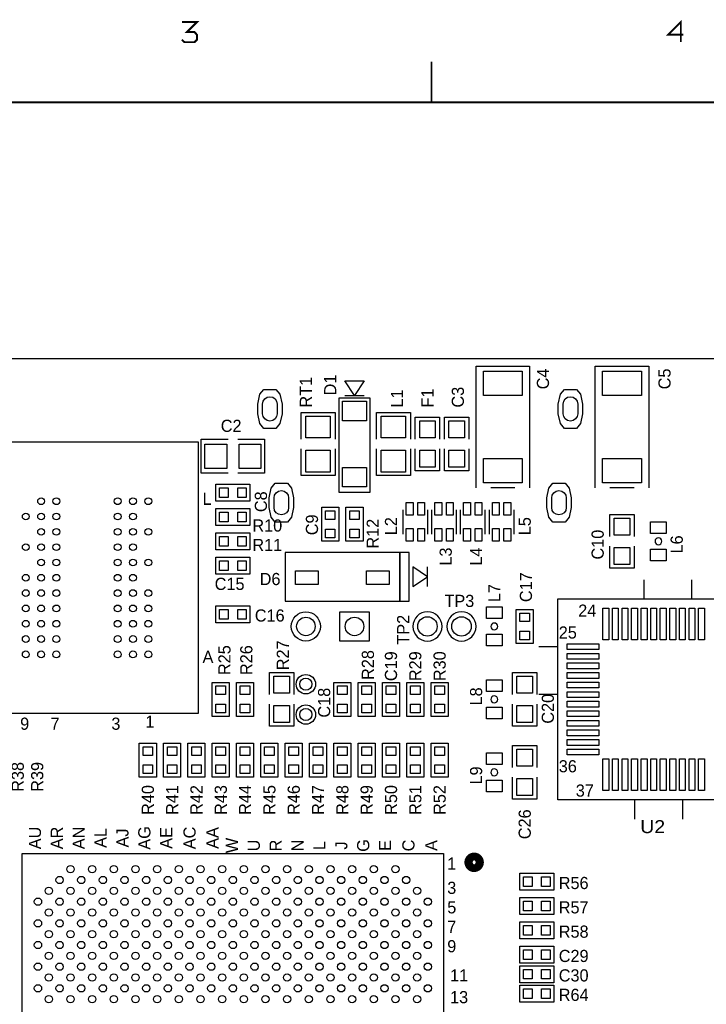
# Model space of a CAD drawing. Extents: x -13981 to 19531, y -9981 to 12034.
# Tile 8 of 16: x -7015 to -2780, y 5961 to 12034. Entities that reach past the tile are written whole.
import ezdxf
from ezdxf.enums import TextEntityAlignment as Align

# ---------------------------------------------------------------- set-up
doc = ezdxf.new("R2010")
doc.units = 0
doc.header["$MEASUREMENT"] = 0
doc.layers.get('0').update_dxf_attribs({"color": 1, "linetype": 'CONTINUOUS'})
doc.layers.add('1', color=3, linetype='CONTINUOUS')

# ---------------------------------------------------------------- blocks, each defined once
blk = doc.blocks.new('FIGURE_CIRCLE')
blk.add_circle((0, 0), 0.5)
blk = doc.blocks.new('FIGURE_SQUARE')
blk.add_lwpolyline([(-0.5, -0.5), (-0.5, 0.5), (0.5, 0.5), (0.5, -0.5)], close=True)
blk = doc.blocks.new('FIGURE_OBLONG')
blk.add_lwpolyline([(-0.5, -0.125), (-0.5, 0.125), (-0.416, 0.375), (-0.25, 0.5), (0.25, 0.5), (0.416, 0.375), (0.5, 0.125), (0.5, -0.125), (0.416, -0.375), (0.25, -0.5), (-0.25, -0.5), (-0.416, -0.375)], close=True)

msp = doc.modelspace()

# ---------------------------------------------------------------- linework, layer by layer
at = {"layer": '1', "const_width": 12}
for points in [[(-6015, 11911), (-5999, 11896), (-5937, 11896), (-5922, 11911), (-5922, 11942), (-5937, 11958), (-5984, 11958), (-5922, 12020), (-6015, 12020)], [(-2922, 11942), (-3015, 11942), (-2937, 12020), (-2937, 11896)], [(-4475, 11775), (-4475, 11525)], [(-13475, -9475), (-13475, 11525), (19025, 11525)]]:
    msp.add_lwpolyline(points, dxfattribs=at)
at = {"layer": '1'}
for points in [[(-10500, -2658.0002), (2100, -2658.0002), (2100, 9941.9998), (-10500, 9941.9998)], [(-4950, 9716.9998), (-5010, 9806.9998), (-4890, 9806.9998)], [(-5046, 9698.9998), (-5046, 9119.9998), (-4854, 9119.9998), (-4854, 9698.9998)], [(-5912.01, 9427.6198), (-7287.99, 9427.6198), (-7287.99, 7756.3798), (-5912.01, 7756.3798)], [(-5805, 9169.4998), (-5595, 9169.4998), (-5595, 9064.4998), (-5805, 9064.4998)], [(-5595, 8914.4998), (-5805, 8914.4998), (-5805, 9019.4998), (-5595, 9019.4998)], [(-5152.5, 8816.9998), (-5152.5, 9026.9998), (-5047.5, 9026.9998), (-5047.5, 8816.9998)], [(-5002.5, 8816.9998), (-5002.5, 9026.9998), (-4897.5, 9026.9998), (-4897.5, 8816.9998)], [(-5805, 8869.4998), (-5595, 8869.4998), (-5595, 8764.4998), (-5805, 8764.4998)], [(-4670.3652, 8748.7054), (-5378.3652, 8748.7054), (-5378.3652, 8448.7054), (-4670.3652, 8448.7054)], [(-4611.8652, 8748.7054), (-4670.3652, 8748.7054), (-4670.3652, 8448.7054), (-4611.8652, 8448.7054)], [(-5805, 8719.4998), (-5595, 8719.4998), (-5595, 8614.4998), (-5805, 8614.4998)], [(-4499.3652, 8598.7054), (-4589.3652, 8658.7054), (-4589.3652, 8538.7054)], [(-2454.921, 7221.9208), (-3695.079, 7221.9208), (-3695.079, 8462.0788), (-2454.921, 8462.0788)], [(-5805, 8419.4998), (-5595, 8419.4998), (-5595, 8314.4998), (-5805, 8314.4998)], [(-3952.5, 8186.9998), (-3952.5, 8396.9998), (-3847.5, 8396.9998), (-3847.5, 8186.9998)], [(-5722.5, 7946.9998), (-5722.5, 7736.9998), (-5827.5, 7736.9998), (-5827.5, 7946.9998)], [(-5677.5, 7736.9998), (-5677.5, 7946.9998), (-5572.5, 7946.9998), (-5572.5, 7736.9998)], [(-4972.5, 7946.9998), (-4972.5, 7736.9998), (-5077.5, 7736.9998), (-5077.5, 7946.9998)], [(-4927.5, 7736.9998), (-4927.5, 7946.9998), (-4822.5, 7946.9998), (-4822.5, 7736.9998)], [(-4777.5, 7736.9998), (-4777.5, 7946.9998), (-4672.5, 7946.9998), (-4672.5, 7736.9998)], [(-4522.5, 7946.9998), (-4522.5, 7736.9998), (-4627.5, 7736.9998), (-4627.5, 7946.9998)], [(-4477.5, 7736.9998), (-4477.5, 7946.9998), (-4372.5, 7946.9998), (-4372.5, 7736.9998)], [(-6277.5, 7361.9998), (-6277.5, 7571.9998), (-6172.5, 7571.9998), (-6172.5, 7361.9998)], [(-6127.5, 7361.9998), (-6127.5, 7571.9998), (-6022.5, 7571.9998), (-6022.5, 7361.9998)], [(-5977.5, 7361.9998), (-5977.5, 7571.9998), (-5872.5, 7571.9998), (-5872.5, 7361.9998)], [(-5827.5, 7361.9998), (-5827.5, 7571.9998), (-5722.5, 7571.9998), (-5722.5, 7361.9998)], [(-5572.5, 7571.9998), (-5572.5, 7361.9998), (-5677.5, 7361.9998), (-5677.5, 7571.9998)], [(-5527.5, 7361.9998), (-5527.5, 7571.9998), (-5422.5, 7571.9998), (-5422.5, 7361.9998)], [(-5272.5, 7571.9998), (-5272.5, 7361.9998), (-5377.5, 7361.9998), (-5377.5, 7571.9998)], [(-5122.5, 7571.9998), (-5122.5, 7361.9998), (-5227.5, 7361.9998), (-5227.5, 7571.9998)], [(-4972.5, 7571.9998), (-4972.5, 7361.9998), (-5077.5, 7361.9998), (-5077.5, 7571.9998)], [(-4927.5, 7361.9998), (-4927.5, 7571.9998), (-4822.5, 7571.9998), (-4822.5, 7361.9998)], [(-4777.5, 7361.9998), (-4777.5, 7571.9998), (-4672.5, 7571.9998), (-4672.5, 7361.9998)], [(-4627.5, 7361.9998), (-4627.5, 7571.9998), (-4522.5, 7571.9998), (-4522.5, 7361.9998)], [(-4372.5, 7571.9998), (-4372.5, 7361.9998), (-4477.5, 7361.9998), (-4477.5, 7571.9998)], [(-6999.21, 4292.7898), (-6999.21, 6891.2098), (-4400.79, 6891.2098), (-4400.79, 4292.7898)], [(-3720, 6664.4998), (-3930, 6664.4998), (-3930, 6769.4998), (-3720, 6769.4998)], [(-3720, 6514.4998), (-3930, 6514.4998), (-3930, 6619.4998), (-3720, 6619.4998)], [(-3930, 6469.4998), (-3720, 6469.4998), (-3720, 6364.4998), (-3930, 6364.4998)], [(-3930, 6319.4998), (-3720, 6319.4998), (-3720, 6214.4998), (-3930, 6214.4998)], [(-3930, 6199.4998), (-3720, 6199.4998), (-3720, 6094.4998), (-3930, 6094.4998)], [(-3720, 5974.4998), (-3930, 5974.4998), (-3930, 6079.4998), (-3720, 6079.4998)]]:
    msp.add_lwpolyline(points, close=True, dxfattribs=at)
for points in [[(-4200, 9146.9998), (-4200, 9896.9998), (-3870, 9896.9998), (-3870, 9146.9998)], [(-3465, 9146.9998), (-3465, 9896.9998), (-3135, 9896.9998), (-3135, 9146.9998)], [(-5010, 9716.9998), (-4890, 9716.9998)], [(-5280, 9446.9998), (-5280, 9611.9998), (-5070, 9611.9998)], [(-5070, 9611.9998), (-5070, 9446.9998)], [(-4815, 9446.9998), (-4815, 9611.9998), (-4605, 9611.9998)], [(-4605, 9611.9998), (-4605, 9446.9998)], [(-4575, 9446.9998), (-4575, 9581.9998), (-4425, 9581.9998), (-4425, 9446.9998)], [(-4395, 9446.9998), (-4395, 9581.9998), (-4245, 9581.9998), (-4245, 9446.9998)], [(-5895, 9446.9998), (-5730, 9446.9998)], [(-5730, 9236.9998), (-5895, 9236.9998), (-5895, 9446.9998)], [(-5670, 9446.9998), (-5505, 9446.9998), (-5505, 9431.9998), (-5505, 9236.9998), (-5670, 9236.9998)], [(-5070, 9386.9998), (-5070, 9221.9998), (-5085, 9221.9998), (-5280, 9221.9998), (-5280, 9386.9998)], [(-4605, 9386.9998), (-4605, 9221.9998), (-4620, 9221.9998), (-4815, 9221.9998), (-4815, 9386.9998)], [(-4425, 9386.9998), (-4425, 9251.9998), (-4575, 9251.9998), (-4575, 9386.9998)], [(-4245, 9386.9998), (-4245, 9251.9998), (-4395, 9251.9998), (-4395, 9386.9998)], [(-3960, 9146.9998), (-4110, 9146.9998)], [(-3225, 9146.9998), (-3375, 9146.9998)], [(-4649.535, 8861.9998), (-4649.535, 9011.9998)], [(-4499.535, 9011.9998), (-4499.535, 8861.9998)], [(-4472.355, 8861.9998), (-4472.355, 9011.9998)], [(-4322.355, 9011.9998), (-4322.355, 8861.9998)], [(-4295.205, 8861.9998), (-4295.205, 9011.9998)], [(-4145.205, 9011.9998), (-4145.205, 8861.9998)], [(-4118.025, 8861.9998), (-4118.025, 9011.9998)], [(-3968.025, 9011.9998), (-3968.025, 8861.9998)], [(-3375, 8846.9998), (-3375, 8981.9998), (-3225, 8981.9998), (-3225, 8846.9998)], [(-3225, 8786.9998), (-3225, 8651.9998), (-3375, 8651.9998), (-3375, 8786.9998)], [(-4499.3652, 8538.7054), (-4499.3652, 8658.7054)], [(-3163.584, 8462.0788), (-3163.584, 8580.1888)], [(-2868.306, 8462.0788), (-2868.306, 8580.1888)], [(-3695.079, 8166.8038), (-3813.189, 8166.8038)], [(-5475, 7871.9998), (-5475, 8006.9998), (-5325, 8006.9998), (-5325, 7871.9998)], [(-3975, 7871.9998), (-3975, 8006.9998), (-3825, 8006.9998), (-3825, 7871.9998)], [(-3695.079, 7871.5288), (-3813.189, 7871.5288)], [(-5325, 7811.9998), (-5325, 7676.9998), (-5475, 7676.9998), (-5475, 7811.9998)], [(-3825, 7811.9998), (-3825, 7676.9998), (-3975, 7676.9998), (-3975, 7811.9998)], [(-3975, 7421.9998), (-3975, 7556.9998), (-3825, 7556.9998), (-3825, 7421.9998)], [(-3825, 7361.9998), (-3825, 7226.9998), (-3975, 7226.9998), (-3975, 7361.9998)], [(-3222.639, 7221.9208), (-3222.639, 7103.8108)], [(-2927.361, 7221.9208), (-2927.361, 7103.8108)]]:
    msp.add_lwpolyline(points, dxfattribs=at)
for points in [[(-5517.165, 9603.8488), (-5517.165, 9663.8488, -1), (-5427.165, 9663.8488), (-5427.165, 9603.8488, -1)], [(-3662.835, 9603.8488), (-3662.835, 9663.8488, -1), (-3572.835, 9663.8488), (-3572.835, 9603.8488, -1)], [(-5446.299, 9025.1098), (-5446.299, 9085.1098, -1), (-5356.299, 9085.1098), (-5356.299, 9025.1098, -1)], [(-3733.701, 9025.1098), (-3733.701, 9085.1098, -1), (-3643.701, 9085.1098), (-3643.701, 9025.1098, -1)], [(-3054, 8816.9998, 1), (-3096, 8816.9998, 1)], [(-4410, 8291.9998, 1), (-4590, 8291.9998, 1)], [(-4200, 8291.9998, 1), (-4380, 8291.9998, 1)], [(-4066.5, 8291.9998, 1), (-4108.5, 8291.9998, 1)], [(-4066.5, 7841.9998, 1), (-4108.5, 7841.9998, 1)], [(-4066.5, 7391.9998, 1), (-4108.5, 7391.9998, 1)], [(-4197, 6836.9998, 1), (-4227, 6836.9998, 1)]]:
    msp.add_lwpolyline(points, format="xyb", close=True, dxfattribs=at)
at = {"layer": '1', "const_width": 30}
for points in [[(-4167, 6836.9998, 1), (-4257, 6836.9998, 1)], [(-4182, 6836.9998, 1), (-4242, 6836.9998, 1)]]:
    msp.add_lwpolyline(points, format="xyb", close=True, dxfattribs=at)

# ---------------------------------------------------------------- block references
at = {"layer": '1'}
for name, p, xscale, yscale in [('FIGURE_SQUARE', (-4035, 9791.9998), 240, 150), ('FIGURE_SQUARE', (-3300, 9791.9998), 240, 150), ('FIGURE_OBLONG', (-5472.165, 9633.8488), 150, 240), ('FIGURE_OBLONG', (-3617.835, 9633.8488), 150, 240), ('FIGURE_SQUARE', (-4950, 9620.9998), 150, 120), ('FIGURE_SQUARE', (-5175, 9521.9998), 150, 135), ('FIGURE_SQUARE', (-4710, 9521.9998), 150, 135), ('FIGURE_SQUARE', (-4500, 9506.9998), 96, 105), ('FIGURE_SQUARE', (-4320, 9506.9998), 96, 105), ('FIGURE_SQUARE', (-5805, 9341.9998), 135, 150), ('FIGURE_SQUARE', (-5595, 9341.9998), 135, 150), ('FIGURE_SQUARE', (-5175, 9311.9998), 150, 135), ('FIGURE_SQUARE', (-4710, 9311.9998), 150, 135), ('FIGURE_SQUARE', (-4500, 9326.9998), 96, 105), ('FIGURE_SQUARE', (-4320, 9326.9998), 96, 105), ('FIGURE_SQUARE', (-4035, 9251.9998), 240, 150), ('FIGURE_SQUARE', (-3300, 9251.9998), 240, 150), ('FIGURE_SQUARE', (-4950, 9212.9998), 150, 120), ('FIGURE_OBLONG', (-5401.299, 9055.1098), 150, 240), ('FIGURE_OBLONG', (-3688.701, 9055.1098), 150, 240), ('FIGURE_SQUARE', (-5756.1, 9116.9998), 53.16, 59.07), ('FIGURE_SQUARE', (-5643.9, 9116.9998), 53.16, 59.07), ('FIGURE_CIRCLE', (-6883.47, 9064.4398), 42, 42), ('FIGURE_CIRCLE', (-6788.97, 9064.4398), 42, 42), ('FIGURE_CIRCLE', (-6411.03, 9064.4398), 42, 42), ('FIGURE_CIRCLE', (-6316.53, 9064.4398), 42, 42), ('FIGURE_CIRCLE', (-6222.06, 9064.4398), 42, 42), ('FIGURE_SQUARE', (-4609.965, 9016.7398), 42, 78), ('FIGURE_SQUARE', (-4539.105, 9016.7398), 42, 78), ('FIGURE_SQUARE', (-4432.785, 9016.7398), 42, 78), ('FIGURE_SQUARE', (-4361.925, 9016.7398), 42, 78), ('FIGURE_SQUARE', (-4255.635, 9016.7398), 42, 78), ('FIGURE_SQUARE', (-4184.775, 9016.7398), 42, 78), ('FIGURE_SQUARE', (-4078.455, 9016.7398), 42, 78), ('FIGURE_SQUARE', (-4007.595, 9016.7398), 42, 78), ('FIGURE_CIRCLE', (-6977.94, 8969.9398), 42, 42), ('FIGURE_CIRCLE', (-6883.47, 8969.9398), 42, 42), ('FIGURE_CIRCLE', (-6788.97, 8969.9398), 42, 42), ('FIGURE_CIRCLE', (-6411.03, 8969.9398), 42, 42), ('FIGURE_CIRCLE', (-6316.53, 8969.9398), 42, 42), ('FIGURE_SQUARE', (-5756.1, 8966.9998), 53.16, 59.07), ('FIGURE_SQUARE', (-5643.9, 8966.9998), 53.16, 59.07), ('FIGURE_SQUARE', (-5100, 8978.0998), 59.07, 53.16), ('FIGURE_SQUARE', (-4950, 8978.0998), 59.07, 53.16), ('FIGURE_SQUARE', (-3300, 8906.9998), 96, 105), ('FIGURE_SQUARE', (-3075, 8900.9998), 96, 72), ('FIGURE_CIRCLE', (-6883.47, 8875.4698), 42, 42), ('FIGURE_CIRCLE', (-6788.97, 8875.4698), 42, 42), ('FIGURE_CIRCLE', (-6411.03, 8875.4698), 42, 42), ('FIGURE_CIRCLE', (-6316.53, 8875.4698), 42, 42), ('FIGURE_CIRCLE', (-6222.06, 8875.4698), 42, 42), ('FIGURE_SQUARE', (-5100, 8865.8998), 59.07, 53.16), ('FIGURE_SQUARE', (-4950, 8865.8998), 59.07, 53.16), ('FIGURE_SQUARE', (-4609.965, 8857.2898), 42, 78), ('FIGURE_SQUARE', (-4539.105, 8857.2898), 42, 78), ('FIGURE_SQUARE', (-4432.785, 8857.2898), 42, 78), ('FIGURE_SQUARE', (-4361.925, 8857.2898), 42, 78), ('FIGURE_SQUARE', (-4255.635, 8857.2898), 42, 78), ('FIGURE_SQUARE', (-4184.775, 8857.2898), 42, 78), ('FIGURE_SQUARE', (-4078.455, 8857.2898), 42, 78), ('FIGURE_SQUARE', (-4007.595, 8857.2898), 42, 78), ('FIGURE_SQUARE', (-5756.1, 8816.9998), 53.16, 59.07), ('FIGURE_SQUARE', (-5643.9, 8816.9998), 53.16, 59.07), ('FIGURE_CIRCLE', (-6977.94, 8780.9698), 42, 42), ('FIGURE_CIRCLE', (-6883.47, 8780.9698), 42, 42), ('FIGURE_CIRCLE', (-6788.97, 8780.9698), 42, 42), ('FIGURE_CIRCLE', (-6411.03, 8780.9698), 42, 42), ('FIGURE_CIRCLE', (-6316.53, 8780.9698), 42, 42), ('FIGURE_SQUARE', (-3300, 8726.9998), 96, 105), ('FIGURE_SQUARE', (-3075, 8732.9998), 96, 72), ('FIGURE_CIRCLE', (-6883.47, 8686.4998), 42, 42), ('FIGURE_CIRCLE', (-6788.97, 8686.4998), 42, 42), ('FIGURE_CIRCLE', (-6411.03, 8686.4998), 42, 42), ('FIGURE_CIRCLE', (-6316.53, 8686.4998), 42, 42), ('FIGURE_CIRCLE', (-6222.06, 8686.4998), 42, 42), ('FIGURE_SQUARE', (-5756.1, 8666.9998), 53.16, 59.07), ('FIGURE_SQUARE', (-5643.9, 8666.9998), 53.16, 59.07), ('FIGURE_SQUARE', (-5244, 8591.9998), 141, 84), ('FIGURE_SQUARE', (-4806, 8591.9998), 141, 84), ('FIGURE_CIRCLE', (-6977.94, 8591.9998), 42, 42), ('FIGURE_CIRCLE', (-6883.47, 8591.9998), 42, 42), ('FIGURE_CIRCLE', (-6788.97, 8591.9998), 42, 42), ('FIGURE_CIRCLE', (-6411.03, 8591.9998), 42, 42), ('FIGURE_CIRCLE', (-6316.53, 8591.9998), 42, 42), ('FIGURE_CIRCLE', (-6977.94, 8497.4998), 42, 42), ('FIGURE_CIRCLE', (-6883.47, 8497.4998), 42, 42), ('FIGURE_CIRCLE', (-6788.97, 8497.4998), 42, 42), ('FIGURE_CIRCLE', (-6411.03, 8497.4998), 42, 42), ('FIGURE_CIRCLE', (-6316.53, 8497.4998), 42, 42), ('FIGURE_CIRCLE', (-6222.06, 8497.4998), 42, 42), ('FIGURE_CIRCLE', (-6977.94, 8403.0298), 42, 42), ('FIGURE_CIRCLE', (-6883.47, 8403.0298), 42, 42), ('FIGURE_CIRCLE', (-6788.97, 8403.0298), 42, 42), ('FIGURE_CIRCLE', (-6411.03, 8403.0298), 42, 42), ('FIGURE_CIRCLE', (-6316.53, 8403.0298), 42, 42), ('FIGURE_CIRCLE', (-6222.06, 8403.0298), 42, 42), ('FIGURE_SQUARE', (-5756.1, 8366.9998), 53.16, 59.07), ('FIGURE_SQUARE', (-5643.9, 8366.9998), 53.16, 59.07), ('FIGURE_CIRCLE', (-5250, 8291.9998), 180, 180), ('FIGURE_SQUARE', (-4950, 8291.9998), 180, 180), ('FIGURE_SQUARE', (-4087.5, 8375.9998), 96, 72), ('FIGURE_SQUARE', (-3399.804, 8306.7628), 36, 195), ('FIGURE_SQUARE', (-3340.749, 8306.7628), 36, 195), ('FIGURE_SQUARE', (-3281.694, 8306.7628), 36, 195), ('FIGURE_SQUARE', (-3222.639, 8306.7628), 36, 195), ('FIGURE_SQUARE', (-3163.584, 8306.7628), 36, 195), ('FIGURE_SQUARE', (-3104.529, 8306.7628), 36, 195), ('FIGURE_SQUARE', (-3045.471, 8306.7628), 36, 195), ('FIGURE_SQUARE', (-2986.416, 8306.7628), 36, 195), ('FIGURE_SQUARE', (-2927.361, 8306.7628), 36, 195), ('FIGURE_SQUARE', (-2868.306, 8306.7628), 36, 195), ('FIGURE_SQUARE', (-2809.251, 8306.7628), 36, 195), ('FIGURE_CIRCLE', (-6977.94, 8308.5298), 42, 42), ('FIGURE_CIRCLE', (-6883.47, 8308.5298), 42, 42), ('FIGURE_CIRCLE', (-6788.97, 8308.5298), 42, 42), ('FIGURE_CIRCLE', (-6411.03, 8308.5298), 42, 42), ('FIGURE_CIRCLE', (-6316.53, 8308.5298), 42, 42), ('FIGURE_CIRCLE', (-6222.06, 8308.5298), 42, 42), ('FIGURE_CIRCLE', (-5250, 8291.9998), 114, 114), ('FIGURE_CIRCLE', (-4950, 8291.9998), 114, 114), ('FIGURE_CIRCLE', (-4500, 8291.9998), 120, 120), ('FIGURE_CIRCLE', (-4290, 8291.9998), 120, 120), ('FIGURE_SQUARE', (-3900, 8348.0998), 59.07, 53.16), ('FIGURE_SQUARE', (-3900, 8235.8998), 59.07, 53.16), ('FIGURE_CIRCLE', (-6977.94, 8214.0598), 42, 42), ('FIGURE_CIRCLE', (-6883.47, 8214.0598), 42, 42), ('FIGURE_CIRCLE', (-6788.97, 8214.0598), 42, 42), ('FIGURE_CIRCLE', (-6411.03, 8214.0598), 42, 42), ('FIGURE_CIRCLE', (-6316.53, 8214.0598), 42, 42), ('FIGURE_CIRCLE', (-6222.06, 8214.0598), 42, 42), ('FIGURE_SQUARE', (-4087.5, 8207.9998), 96, 72), ('FIGURE_CIRCLE', (-6977.94, 8119.5598), 42, 42), ('FIGURE_CIRCLE', (-6883.47, 8119.5598), 42, 42), ('FIGURE_CIRCLE', (-6788.97, 8119.5598), 42, 42), ('FIGURE_CIRCLE', (-6411.03, 8119.5598), 42, 42), ('FIGURE_CIRCLE', (-6316.53, 8119.5598), 42, 42), ('FIGURE_CIRCLE', (-6222.06, 8119.5598), 42, 42), ('FIGURE_SQUARE', (-3539.763, 8166.8038), 195, 36), ('FIGURE_SQUARE', (-3539.763, 8107.7488), 195, 36), ('FIGURE_SQUARE', (-3539.763, 8048.6938), 195, 36), ('FIGURE_SQUARE', (-5400, 7931.9998), 96, 105), ('FIGURE_CIRCLE', (-5250, 7935.5998), 120, 120), ('FIGURE_CIRCLE', (-5250, 7935.5998), 75, 75), ('FIGURE_SQUARE', (-4087.5, 7925.9998), 96, 72), ('FIGURE_SQUARE', (-3900, 7931.9998), 96, 105), ('FIGURE_SQUARE', (-3539.763, 7989.6388), 195, 36), ('FIGURE_SQUARE', (-5775, 7898.0998), 59.07, 53.16), ('FIGURE_SQUARE', (-5625, 7898.0998), 59.07, 53.16), ('FIGURE_SQUARE', (-5025, 7898.0998), 59.07, 53.16), ('FIGURE_SQUARE', (-4875, 7898.0998), 59.07, 53.16), ('FIGURE_SQUARE', (-4725, 7898.0998), 59.07, 53.16), ('FIGURE_SQUARE', (-4575, 7898.0998), 59.07, 53.16), ('FIGURE_SQUARE', (-4425, 7898.0998), 59.07, 53.16), ('FIGURE_SQUARE', (-3539.763, 7930.5838), 195, 36), ('FIGURE_SQUARE', (-3539.763, 7871.5288), 195, 36), ('FIGURE_SQUARE', (-5775, 7785.8998), 59.07, 53.16), ('FIGURE_SQUARE', (-5625, 7785.8998), 59.07, 53.16), ('FIGURE_SQUARE', (-5400, 7751.9998), 96, 105), ('FIGURE_CIRCLE', (-5250, 7748.3998), 120, 120), ('FIGURE_CIRCLE', (-5250, 7748.3998), 75, 75), ('FIGURE_SQUARE', (-5025, 7785.8998), 59.07, 53.16), ('FIGURE_SQUARE', (-4875, 7785.8998), 59.07, 53.16), ('FIGURE_SQUARE', (-4725, 7785.8998), 59.07, 53.16), ('FIGURE_SQUARE', (-4575, 7785.8998), 59.07, 53.16), ('FIGURE_SQUARE', (-4425, 7785.8998), 59.07, 53.16), ('FIGURE_SQUARE', (-4087.5, 7757.9998), 96, 72), ('FIGURE_SQUARE', (-3900, 7751.9998), 96, 105), ('FIGURE_SQUARE', (-3539.763, 7812.4708), 195, 36), ('FIGURE_SQUARE', (-3539.763, 7753.4158), 195, 36), ('FIGURE_SQUARE', (-3539.763, 7694.3608), 195, 36), ('FIGURE_SQUARE', (-3539.763, 7635.3058), 195, 36), ('FIGURE_SQUARE', (-3539.763, 7576.2508), 195, 36), ('FIGURE_SQUARE', (-6225, 7523.0998), 59.07, 53.16), ('FIGURE_SQUARE', (-6075, 7523.0998), 59.07, 53.16), ('FIGURE_SQUARE', (-5925, 7523.0998), 59.07, 53.16), ('FIGURE_SQUARE', (-5775, 7523.0998), 59.07, 53.16), ('FIGURE_SQUARE', (-5625, 7523.0998), 59.07, 53.16), ('FIGURE_SQUARE', (-5475, 7523.0998), 59.07, 53.16), ('FIGURE_SQUARE', (-5325, 7523.0998), 59.07, 53.16), ('FIGURE_SQUARE', (-5175, 7523.0998), 59.07, 53.16), ('FIGURE_SQUARE', (-5025, 7523.0998), 59.07, 53.16), ('FIGURE_SQUARE', (-4875, 7523.0998), 59.07, 53.16), ('FIGURE_SQUARE', (-4725, 7523.0998), 59.07, 53.16), ('FIGURE_SQUARE', (-4575, 7523.0998), 59.07, 53.16), ('FIGURE_SQUARE', (-4425, 7523.0998), 59.07, 53.16), ('FIGURE_SQUARE', (-3900, 7481.9998), 96, 105), ('FIGURE_SQUARE', (-3539.763, 7517.1958), 195, 36), ('FIGURE_SQUARE', (-4087.5, 7475.9998), 96, 72), ('FIGURE_SQUARE', (-3399.804, 7377.2368), 36, 195), ('FIGURE_SQUARE', (-3340.749, 7377.2368), 36, 195), ('FIGURE_SQUARE', (-3281.694, 7377.2368), 36, 195), ('FIGURE_SQUARE', (-3222.639, 7377.2368), 36, 195), ('FIGURE_SQUARE', (-3163.584, 7377.2368), 36, 195), ('FIGURE_SQUARE', (-3104.529, 7377.2368), 36, 195), ('FIGURE_SQUARE', (-3045.471, 7377.2368), 36, 195), ('FIGURE_SQUARE', (-2986.416, 7377.2368), 36, 195), ('FIGURE_SQUARE', (-2927.361, 7377.2368), 36, 195), ('FIGURE_SQUARE', (-2868.306, 7377.2368), 36, 195), ('FIGURE_SQUARE', (-2809.251, 7377.2368), 36, 195), ('FIGURE_SQUARE', (-6225, 7410.8998), 59.07, 53.16), ('FIGURE_SQUARE', (-6075, 7410.8998), 59.07, 53.16), ('FIGURE_SQUARE', (-5925, 7410.8998), 59.07, 53.16), ('FIGURE_SQUARE', (-5775, 7410.8998), 59.07, 53.16), ('FIGURE_SQUARE', (-5625, 7410.8998), 59.07, 53.16), ('FIGURE_SQUARE', (-5475, 7410.8998), 59.07, 53.16), ('FIGURE_SQUARE', (-5325, 7410.8998), 59.07, 53.16), ('FIGURE_SQUARE', (-5175, 7410.8998), 59.07, 53.16), ('FIGURE_SQUARE', (-5025, 7410.8998), 59.07, 53.16), ('FIGURE_SQUARE', (-4875, 7410.8998), 59.07, 53.16), ('FIGURE_SQUARE', (-4725, 7410.8998), 59.07, 53.16), ('FIGURE_SQUARE', (-4575, 7410.8998), 59.07, 53.16), ('FIGURE_SQUARE', (-4425, 7410.8998), 59.07, 53.16), ('FIGURE_SQUARE', (-3900, 7301.9998), 96, 105), ('FIGURE_SQUARE', (-4087.5, 7307.9998), 96, 72), ('FIGURE_CIRCLE', (-6702.21, 6794.6398), 45, 45), ('FIGURE_CIRCLE', (-6568.56, 6794.6398), 45, 45), ('FIGURE_CIRCLE', (-6434.94, 6794.6398), 45, 45), ('FIGURE_CIRCLE', (-6301.32, 6794.6398), 45, 45), ('FIGURE_CIRCLE', (-6167.7, 6794.6398), 45, 45), ('FIGURE_CIRCLE', (-6034.05, 6794.6398), 45, 45), ('FIGURE_CIRCLE', (-5900.43, 6794.6398), 45, 45), ('FIGURE_CIRCLE', (-5766.81, 6794.6398), 45, 45), ('FIGURE_CIRCLE', (-5633.19, 6794.6398), 45, 45), ('FIGURE_CIRCLE', (-5499.57, 6794.6398), 45, 45), ('FIGURE_CIRCLE', (-5365.95, 6794.6398), 45, 45), ('FIGURE_CIRCLE', (-5232.3, 6794.6398), 45, 45), ('FIGURE_CIRCLE', (-5098.68, 6794.6398), 45, 45), ('FIGURE_CIRCLE', (-4965.06, 6794.6398), 45, 45), ('FIGURE_CIRCLE', (-4831.44, 6794.6398), 45, 45), ('FIGURE_CIRCLE', (-4697.79, 6794.6398), 45, 45), ('FIGURE_CIRCLE', (-6769.02, 6727.8298), 45, 45), ('FIGURE_CIRCLE', (-6635.4, 6727.8298), 45, 45), ('FIGURE_CIRCLE', (-6501.75, 6727.8298), 45, 45), ('FIGURE_CIRCLE', (-6368.13, 6727.8298), 45, 45), ('FIGURE_CIRCLE', (-6234.51, 6727.8298), 45, 45), ('FIGURE_CIRCLE', (-6100.89, 6727.8298), 45, 45), ('FIGURE_CIRCLE', (-5967.24, 6727.8298), 45, 45), ('FIGURE_CIRCLE', (-5833.62, 6727.8298), 45, 45), ('FIGURE_CIRCLE', (-5700, 6727.8298), 45, 45), ('FIGURE_CIRCLE', (-5566.38, 6727.8298), 45, 45), ('FIGURE_CIRCLE', (-5432.76, 6727.8298), 45, 45), ('FIGURE_CIRCLE', (-5299.11, 6727.8298), 45, 45), ('FIGURE_CIRCLE', (-5165.49, 6727.8298), 45, 45), ('FIGURE_CIRCLE', (-5031.87, 6727.8298), 45, 45), ('FIGURE_CIRCLE', (-4898.25, 6727.8298), 45, 45), ('FIGURE_CIRCLE', (-4764.6, 6727.8298), 45, 45), ('FIGURE_CIRCLE', (-4630.98, 6727.8298), 45, 45), ('FIGURE_SQUARE', (-3881.1, 6716.9998), 53.16, 59.07), ('FIGURE_SQUARE', (-3768.9, 6716.9998), 53.16, 59.07), ('FIGURE_CIRCLE', (-6835.83, 6661.0198), 45, 45), ('FIGURE_CIRCLE', (-6702.21, 6661.0198), 45, 45), ('FIGURE_CIRCLE', (-6568.56, 6661.0198), 45, 45), ('FIGURE_CIRCLE', (-6434.94, 6661.0198), 45, 45), ('FIGURE_CIRCLE', (-6301.32, 6661.0198), 45, 45), ('FIGURE_CIRCLE', (-6167.7, 6661.0198), 45, 45), ('FIGURE_CIRCLE', (-6034.05, 6661.0198), 45, 45), ('FIGURE_CIRCLE', (-5900.43, 6661.0198), 45, 45), ('FIGURE_CIRCLE', (-5766.81, 6661.0198), 45, 45), ('FIGURE_CIRCLE', (-5633.19, 6661.0198), 45, 45), ('FIGURE_CIRCLE', (-5499.57, 6661.0198), 45, 45), ('FIGURE_CIRCLE', (-5365.95, 6661.0198), 45, 45), ('FIGURE_CIRCLE', (-5232.3, 6661.0198), 45, 45), ('FIGURE_CIRCLE', (-5098.68, 6661.0198), 45, 45), ('FIGURE_CIRCLE', (-4965.06, 6661.0198), 45, 45), ('FIGURE_CIRCLE', (-4831.44, 6661.0198), 45, 45), ('FIGURE_CIRCLE', (-4697.79, 6661.0198), 45, 45), ('FIGURE_CIRCLE', (-4564.17, 6661.0198), 45, 45), ('FIGURE_CIRCLE', (-6902.64, 6594.2098), 45, 45), ('FIGURE_CIRCLE', (-6769.02, 6594.2098), 45, 45), ('FIGURE_CIRCLE', (-6635.4, 6594.2098), 45, 45), ('FIGURE_CIRCLE', (-6501.75, 6594.2098), 45, 45), ('FIGURE_CIRCLE', (-6368.13, 6594.2098), 45, 45), ('FIGURE_CIRCLE', (-6234.51, 6594.2098), 45, 45), ('FIGURE_CIRCLE', (-6100.89, 6594.2098), 45, 45), ('FIGURE_CIRCLE', (-5967.24, 6594.2098), 45, 45), ('FIGURE_CIRCLE', (-5833.62, 6594.2098), 45, 45), ('FIGURE_CIRCLE', (-5700, 6594.2098), 45, 45), ('FIGURE_CIRCLE', (-5566.38, 6594.2098), 45, 45), ('FIGURE_CIRCLE', (-5432.76, 6594.2098), 45, 45), ('FIGURE_CIRCLE', (-5299.11, 6594.2098), 45, 45), ('FIGURE_CIRCLE', (-5165.49, 6594.2098), 45, 45), ('FIGURE_CIRCLE', (-5031.87, 6594.2098), 45, 45), ('FIGURE_CIRCLE', (-4898.25, 6594.2098), 45, 45), ('FIGURE_CIRCLE', (-4764.6, 6594.2098), 45, 45), ('FIGURE_CIRCLE', (-4630.98, 6594.2098), 45, 45), ('FIGURE_CIRCLE', (-4497.36, 6594.2098), 45, 45), ('FIGURE_SQUARE', (-3881.1, 6566.9998), 53.16, 59.07), ('FIGURE_SQUARE', (-3768.9, 6566.9998), 53.16, 59.07), ('FIGURE_CIRCLE', (-6835.83, 6527.3998), 45, 45), ('FIGURE_CIRCLE', (-6702.21, 6527.3998), 45, 45), ('FIGURE_CIRCLE', (-6568.56, 6527.3998), 45, 45), ('FIGURE_CIRCLE', (-6434.94, 6527.3998), 45, 45), ('FIGURE_CIRCLE', (-6301.32, 6527.3998), 45, 45), ('FIGURE_CIRCLE', (-6167.7, 6527.3998), 45, 45), ('FIGURE_CIRCLE', (-6034.05, 6527.3998), 45, 45), ('FIGURE_CIRCLE', (-5900.43, 6527.3998), 45, 45), ('FIGURE_CIRCLE', (-5766.81, 6527.3998), 45, 45), ('FIGURE_CIRCLE', (-5633.19, 6527.3998), 45, 45), ('FIGURE_CIRCLE', (-5499.57, 6527.3998), 45, 45), ('FIGURE_CIRCLE', (-5365.95, 6527.3998), 45, 45), ('FIGURE_CIRCLE', (-5232.3, 6527.3998), 45, 45), ('FIGURE_CIRCLE', (-5098.68, 6527.3998), 45, 45), ('FIGURE_CIRCLE', (-4965.06, 6527.3998), 45, 45), ('FIGURE_CIRCLE', (-4831.44, 6527.3998), 45, 45), ('FIGURE_CIRCLE', (-4697.79, 6527.3998), 45, 45), ('FIGURE_CIRCLE', (-4564.17, 6527.3998), 45, 45), ('FIGURE_CIRCLE', (-6902.64, 6460.5598), 45, 45), ('FIGURE_CIRCLE', (-6769.02, 6460.5598), 45, 45), ('FIGURE_CIRCLE', (-6635.4, 6460.5598), 45, 45), ('FIGURE_CIRCLE', (-6501.75, 6460.5598), 45, 45), ('FIGURE_CIRCLE', (-6368.13, 6460.5598), 45, 45), ('FIGURE_CIRCLE', (-6234.51, 6460.5598), 45, 45), ('FIGURE_CIRCLE', (-6100.89, 6460.5598), 45, 45), ('FIGURE_CIRCLE', (-5967.24, 6460.5598), 45, 45), ('FIGURE_CIRCLE', (-5833.62, 6460.5598), 45, 45), ('FIGURE_CIRCLE', (-5700, 6460.5598), 45, 45), ('FIGURE_CIRCLE', (-5566.38, 6460.5598), 45, 45), ('FIGURE_CIRCLE', (-5432.76, 6460.5598), 45, 45), ('FIGURE_CIRCLE', (-5299.11, 6460.5598), 45, 45), ('FIGURE_CIRCLE', (-5165.49, 6460.5598), 45, 45), ('FIGURE_CIRCLE', (-5031.87, 6460.5598), 45, 45), ('FIGURE_CIRCLE', (-4898.25, 6460.5598), 45, 45), ('FIGURE_CIRCLE', (-4764.6, 6460.5598), 45, 45), ('FIGURE_CIRCLE', (-4630.98, 6460.5598), 45, 45), ('FIGURE_CIRCLE', (-4497.36, 6460.5598), 45, 45), ('FIGURE_SQUARE', (-3881.1, 6416.9998), 53.16, 59.07), ('FIGURE_SQUARE', (-3768.9, 6416.9998), 53.16, 59.07), ('FIGURE_CIRCLE', (-6835.83, 6393.7498), 45, 45), ('FIGURE_CIRCLE', (-6702.21, 6393.7498), 45, 45), ('FIGURE_CIRCLE', (-6568.56, 6393.7498), 45, 45), ('FIGURE_CIRCLE', (-6434.94, 6393.7498), 45, 45), ('FIGURE_CIRCLE', (-6301.32, 6393.7498), 45, 45), ('FIGURE_CIRCLE', (-6167.7, 6393.7498), 45, 45), ('FIGURE_CIRCLE', (-6034.05, 6393.7498), 45, 45), ('FIGURE_CIRCLE', (-5900.43, 6393.7498), 45, 45), ('FIGURE_CIRCLE', (-5766.81, 6393.7498), 45, 45), ('FIGURE_CIRCLE', (-5633.19, 6393.7498), 45, 45), ('FIGURE_CIRCLE', (-5499.57, 6393.7498), 45, 45), ('FIGURE_CIRCLE', (-5365.95, 6393.7498), 45, 45), ('FIGURE_CIRCLE', (-5232.3, 6393.7498), 45, 45), ('FIGURE_CIRCLE', (-5098.68, 6393.7498), 45, 45), ('FIGURE_CIRCLE', (-4965.06, 6393.7498), 45, 45), ('FIGURE_CIRCLE', (-4831.44, 6393.7498), 45, 45), ('FIGURE_CIRCLE', (-4697.79, 6393.7498), 45, 45), ('FIGURE_CIRCLE', (-4564.17, 6393.7498), 45, 45), ('FIGURE_CIRCLE', (-6902.64, 6326.9398), 45, 45), ('FIGURE_CIRCLE', (-6769.02, 6326.9398), 45, 45), ('FIGURE_CIRCLE', (-6635.4, 6326.9398), 45, 45), ('FIGURE_CIRCLE', (-6501.75, 6326.9398), 45, 45), ('FIGURE_CIRCLE', (-6368.13, 6326.9398), 45, 45), ('FIGURE_CIRCLE', (-6234.51, 6326.9398), 45, 45), ('FIGURE_CIRCLE', (-6100.89, 6326.9398), 45, 45), ('FIGURE_CIRCLE', (-5967.24, 6326.9398), 45, 45), ('FIGURE_CIRCLE', (-5833.62, 6326.9398), 45, 45), ('FIGURE_CIRCLE', (-5700, 6326.9398), 45, 45), ('FIGURE_CIRCLE', (-5566.38, 6326.9398), 45, 45), ('FIGURE_CIRCLE', (-5432.76, 6326.9398), 45, 45), ('FIGURE_CIRCLE', (-5299.11, 6326.9398), 45, 45), ('FIGURE_CIRCLE', (-5165.49, 6326.9398), 45, 45), ('FIGURE_CIRCLE', (-5031.87, 6326.9398), 45, 45), ('FIGURE_CIRCLE', (-4898.25, 6326.9398), 45, 45), ('FIGURE_CIRCLE', (-4764.6, 6326.9398), 45, 45), ('FIGURE_CIRCLE', (-4630.98, 6326.9398), 45, 45), ('FIGURE_CIRCLE', (-4497.36, 6326.9398), 45, 45), ('FIGURE_CIRCLE', (-6835.83, 6260.1298), 45, 45), ('FIGURE_CIRCLE', (-6702.21, 6260.1298), 45, 45), ('FIGURE_CIRCLE', (-6568.56, 6260.1298), 45, 45), ('FIGURE_CIRCLE', (-6434.94, 6260.1298), 45, 45), ('FIGURE_CIRCLE', (-6301.32, 6260.1298), 45, 45), ('FIGURE_CIRCLE', (-6167.7, 6260.1298), 45, 45), ('FIGURE_CIRCLE', (-6034.05, 6260.1298), 45, 45), ('FIGURE_CIRCLE', (-5900.43, 6260.1298), 45, 45), ('FIGURE_CIRCLE', (-5766.81, 6260.1298), 45, 45), ('FIGURE_CIRCLE', (-5633.19, 6260.1298), 45, 45), ('FIGURE_CIRCLE', (-5499.57, 6260.1298), 45, 45), ('FIGURE_CIRCLE', (-5365.95, 6260.1298), 45, 45), ('FIGURE_CIRCLE', (-5232.3, 6260.1298), 45, 45), ('FIGURE_CIRCLE', (-5098.68, 6260.1298), 45, 45), ('FIGURE_CIRCLE', (-4965.06, 6260.1298), 45, 45), ('FIGURE_CIRCLE', (-4831.44, 6260.1298), 45, 45), ('FIGURE_CIRCLE', (-4697.79, 6260.1298), 45, 45), ('FIGURE_CIRCLE', (-4564.17, 6260.1298), 45, 45), ('FIGURE_SQUARE', (-3881.1, 6266.9998), 53.16, 59.07), ('FIGURE_SQUARE', (-3768.9, 6266.9998), 53.16, 59.07), ('FIGURE_CIRCLE', (-6902.64, 6193.3198), 45, 45), ('FIGURE_CIRCLE', (-6769.02, 6193.3198), 45, 45), ('FIGURE_CIRCLE', (-6635.4, 6193.3198), 45, 45), ('FIGURE_CIRCLE', (-6501.75, 6193.3198), 45, 45), ('FIGURE_CIRCLE', (-6368.13, 6193.3198), 45, 45), ('FIGURE_CIRCLE', (-6234.51, 6193.3198), 45, 45), ('FIGURE_CIRCLE', (-6100.89, 6193.3198), 45, 45), ('FIGURE_CIRCLE', (-5967.24, 6193.3198), 45, 45), ('FIGURE_CIRCLE', (-5833.62, 6193.3198), 45, 45), ('FIGURE_CIRCLE', (-5700, 6193.3198), 45, 45), ('FIGURE_CIRCLE', (-5566.38, 6193.3198), 45, 45), ('FIGURE_CIRCLE', (-5432.76, 6193.3198), 45, 45), ('FIGURE_CIRCLE', (-5299.11, 6193.3198), 45, 45), ('FIGURE_CIRCLE', (-5165.49, 6193.3198), 45, 45), ('FIGURE_CIRCLE', (-5031.87, 6193.3198), 45, 45), ('FIGURE_CIRCLE', (-4898.25, 6193.3198), 45, 45), ('FIGURE_CIRCLE', (-4764.6, 6193.3198), 45, 45), ('FIGURE_CIRCLE', (-4630.98, 6193.3198), 45, 45), ('FIGURE_CIRCLE', (-4497.36, 6193.3198), 45, 45), ('FIGURE_CIRCLE', (-6835.83, 6126.5098), 45, 45), ('FIGURE_CIRCLE', (-6702.21, 6126.5098), 45, 45), ('FIGURE_CIRCLE', (-6568.56, 6126.5098), 45, 45), ('FIGURE_CIRCLE', (-6434.94, 6126.5098), 45, 45), ('FIGURE_CIRCLE', (-6301.32, 6126.5098), 45, 45), ('FIGURE_CIRCLE', (-6167.7, 6126.5098), 45, 45), ('FIGURE_CIRCLE', (-6034.05, 6126.5098), 45, 45), ('FIGURE_CIRCLE', (-5900.43, 6126.5098), 45, 45), ('FIGURE_CIRCLE', (-5766.81, 6126.5098), 45, 45), ('FIGURE_CIRCLE', (-5633.19, 6126.5098), 45, 45), ('FIGURE_CIRCLE', (-5499.57, 6126.5098), 45, 45), ('FIGURE_CIRCLE', (-5365.95, 6126.5098), 45, 45), ('FIGURE_CIRCLE', (-5232.3, 6126.5098), 45, 45), ('FIGURE_CIRCLE', (-5098.68, 6126.5098), 45, 45), ('FIGURE_CIRCLE', (-4965.06, 6126.5098), 45, 45), ('FIGURE_CIRCLE', (-4831.44, 6126.5098), 45, 45), ('FIGURE_CIRCLE', (-4697.79, 6126.5098), 45, 45), ('FIGURE_CIRCLE', (-4564.17, 6126.5098), 45, 45), ('FIGURE_SQUARE', (-3881.1, 6146.9998), 53.16, 59.07), ('FIGURE_SQUARE', (-3768.9, 6146.9998), 53.16, 59.07), ('FIGURE_CIRCLE', (-6902.64, 6059.6998), 45, 45), ('FIGURE_CIRCLE', (-6769.02, 6059.6998), 45, 45), ('FIGURE_CIRCLE', (-6635.4, 6059.6998), 45, 45), ('FIGURE_CIRCLE', (-6501.75, 6059.6998), 45, 45), ('FIGURE_CIRCLE', (-6368.13, 6059.6998), 45, 45), ('FIGURE_CIRCLE', (-6234.51, 6059.6998), 45, 45), ('FIGURE_CIRCLE', (-6100.89, 6059.6998), 45, 45), ('FIGURE_CIRCLE', (-5967.24, 6059.6998), 45, 45), ('FIGURE_CIRCLE', (-5833.62, 6059.6998), 45, 45), ('FIGURE_CIRCLE', (-5700, 6059.6998), 45, 45), ('FIGURE_CIRCLE', (-5566.38, 6059.6998), 45, 45), ('FIGURE_CIRCLE', (-5432.76, 6059.6998), 45, 45), ('FIGURE_CIRCLE', (-5299.11, 6059.6998), 45, 45), ('FIGURE_CIRCLE', (-5165.49, 6059.6998), 45, 45), ('FIGURE_CIRCLE', (-5031.87, 6059.6998), 45, 45), ('FIGURE_CIRCLE', (-4898.25, 6059.6998), 45, 45), ('FIGURE_CIRCLE', (-4764.6, 6059.6998), 45, 45), ('FIGURE_CIRCLE', (-4630.98, 6059.6998), 45, 45), ('FIGURE_CIRCLE', (-4497.36, 6059.6998), 45, 45), ('FIGURE_CIRCLE', (-6835.83, 5992.8898), 45, 45), ('FIGURE_CIRCLE', (-6702.21, 5992.8898), 45, 45), ('FIGURE_CIRCLE', (-6568.56, 5992.8898), 45, 45), ('FIGURE_CIRCLE', (-6434.94, 5992.8898), 45, 45), ('FIGURE_CIRCLE', (-6301.32, 5992.8898), 45, 45), ('FIGURE_CIRCLE', (-6167.7, 5992.8898), 45, 45), ('FIGURE_CIRCLE', (-6034.05, 5992.8898), 45, 45), ('FIGURE_CIRCLE', (-5900.43, 5992.8898), 45, 45), ('FIGURE_CIRCLE', (-5766.81, 5992.8898), 45, 45), ('FIGURE_CIRCLE', (-5633.19, 5992.8898), 45, 45), ('FIGURE_CIRCLE', (-5499.57, 5992.8898), 45, 45), ('FIGURE_CIRCLE', (-5365.95, 5992.8898), 45, 45), ('FIGURE_CIRCLE', (-5232.3, 5992.8898), 45, 45), ('FIGURE_CIRCLE', (-5098.68, 5992.8898), 45, 45), ('FIGURE_CIRCLE', (-4965.06, 5992.8898), 45, 45), ('FIGURE_CIRCLE', (-4831.44, 5992.8898), 45, 45), ('FIGURE_CIRCLE', (-4697.79, 5992.8898), 45, 45), ('FIGURE_CIRCLE', (-4564.17, 5992.8898), 45, 45), ('FIGURE_SQUARE', (-3881.1, 6026.9998), 53.16, 59.07), ('FIGURE_SQUARE', (-3768.9, 6026.9998), 53.16, 59.07)]:
    msp.add_blockref(name, p, dxfattribs=dict(at, xscale=xscale, yscale=yscale))

# ---------------------------------------------------------------- texts
for s, p in [('C4', (-3750, 9754.4998)), ('C5', (-3000, 9754.4998)), ('RT1', (-5212.5, 9641.9998)), ('D1', (-5062.5, 9716.9998)), ('L1', (-4650, 9641.9998)), ('F1', (-4462.5, 9641.9998)), ('C3', (-4275, 9641.9998)), ('C8', (-5490, 8996.9998)), ('C9', (-5175, 8854.4998)), ('R12', (-4800, 8771.9998)), ('L2', (-4687.5, 8854.4998)), ('L5', (-3862.5, 8854.4998)), ('C10', (-3412.5, 8704.4998)), ('L6', (-2925, 8741.9998)), ('L3', (-4350, 8666.9998)), ('L4', (-4162.5, 8666.9998)), ('C17', (-3855, 8441.9998)), ('L7', (-4050, 8441.9998)), ('TP2', (-4612.5, 8179.4998)), ('R25', (-5715, 7991.9998)), ('R26', (-5580, 7991.9998)), ('R27', (-5355, 8021.9998)), ('R28', (-4830, 7961.9998)), ('C19', (-4687.5, 7954.4998)), ('R29', (-4537.5, 7954.4998)), ('R30', (-4387.5, 7954.4998)), ('C18', (-5100, 7729.4998)), ('L8', (-4162.5, 7804.4998)), ('C20', (-3720, 7691.9998)), ('R38', (-6990, 7271.9998)), ('R39', (-6870, 7271.9998)), ('L9', (-4162.5, 7316.9998)), ('R40', (-6187.5, 7129.4998)), ('R41', (-6037.5, 7129.4998)), ('R42', (-5887.5, 7129.4998)), ('R43', (-5737.5, 7129.4998)), ('R44', (-5587.5, 7129.4998)), ('R45', (-5437.5, 7129.4998)), ('R46', (-5287.5, 7129.4998)), ('R47', (-5137.5, 7129.4998)), ('R48', (-4987.5, 7129.4998)), ('R49', (-4837.5, 7129.4998)), ('R50', (-4687.5, 7129.4998)), ('R51', (-4537.5, 7129.4998)), ('R52', (-4387.5, 7129.4998)), ('C26', (-3862.5, 6979.4998))]:
    msp.add_text(s, height=75, rotation=90, dxfattribs=at).set_placement(p)
for s, p in [('C2', (-5775, 9491.9998)), ('L', (-5887.5, 9041.9998)), ('R10', (-5580, 8876.9998)), ('R11', (-5580, 8756.9998)), ('C15', (-5812.5, 8516.9998)), ('D6', (-5535, 8546.9998)), ('TP3', (-4395, 8411.9998)), ('C16', (-5565, 8321.9998)), ('24', (-3570, 8351.9998)), ('25', (-3690, 8216.9998)), ('A', (-5887.5, 8066.9998)), ('9', (-7012.5, 7654.4998)), ('7', (-6825, 7654.4998)), ('3', (-6450, 7654.4998)), ('1', (-6240.06, 7666.6198)), ('36', (-3690, 7391.9998)), ('37', (-3585, 7241.9998)), ('R56', (-3690, 6671.9998)), ('R57', (-3690, 6521.9998)), ('R58', (-3690, 6371.9998)), ('C29', (-3690, 6221.9998)), ('C30', (-3690, 6101.9998)), ('R64', (-3690, 5981.9998))]:
    msp.add_text(s, height=75, dxfattribs=at).set_placement(p)
for s, p in [('AU', (-6884.01, 6987.2098)), ('AR', (-6749.01, 6987.2098)), ('AG', (-6208.98, 6987.2098)), ('AC', (-5929.98, 6987.2098)), ('AA', (-5788.98, 6987.2098)), ('AN', (-6614.01, 6987.2098)), ('AL', (-6478.98, 6987.2098)), ('AJ', (-6343.98, 6987.2098)), ('AE', (-6073.98, 6987.2098)), ('W', (-5669.01, 6940.7098)), ('U', (-5534.01, 6940.7098)), ('R', (-5399.01, 6940.7098)), ('N', (-5264.01, 6940.7098)), ('L', (-5128.98, 6940.7098)), ('J', (-4993.98, 6940.7098)), ('G', (-4858.98, 6940.7098)), ('E', (-4723.98, 6940.7098)), ('C', (-4579.98, 6940.7098)), ('A', (-4438.98, 6940.7098))]:
    msp.add_text(s, height=75, rotation=90, dxfattribs=at).set_placement(p, align=Align.CENTER)
at = {"layer": '1', "width": 1.125}
msp.add_text('U2', height=80, dxfattribs=at).set_placement((-3187.5, 7016.9998))
at = {"layer": '1'}
for s, p in [('1', (-4350, 6791.9998)), ('3', (-4350, 6641.9998)), ('5', (-4350, 6521.9998)), ('7', (-4350, 6401.9998)), ('9', (-4350, 6281.9998)), ('11', (-4304.79, 6101.9998)), ('13', (-4304.79, 5968.0198))]:
    msp.add_text(s, height=75, dxfattribs=at).set_placement(p, align=Align.CENTER)

doc.saveas('drawing.dxf')
